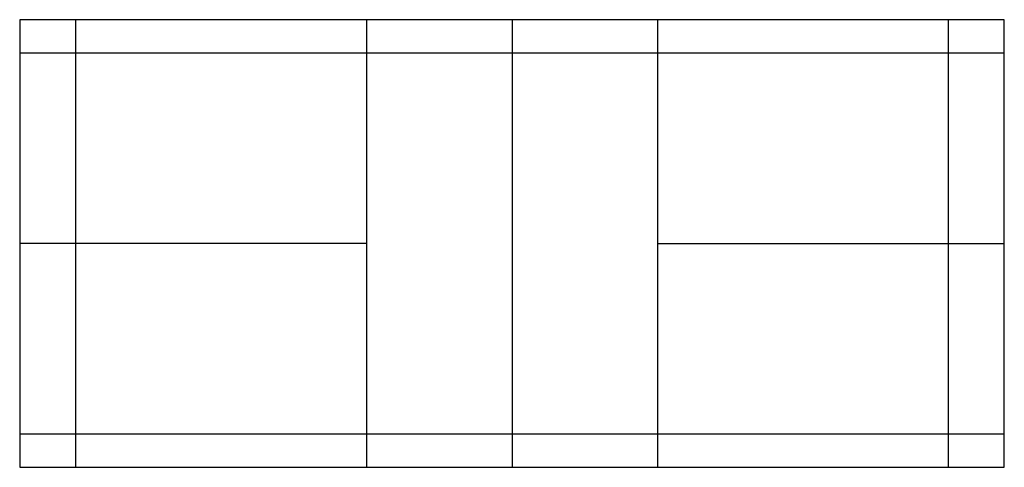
# Model space of a CAD drawing. Extents: x 8010 to 8538, y 5562 to 5802.
import ezdxf

# ---------------------------------------------------------------- set-up
doc = ezdxf.new("R2010")
doc.units = 0
doc.layers.get('0').update_dxf_attribs({"linetype": 'CONTINUOUS'})

msp = doc.modelspace()

# ---------------------------------------------------------------- linework, layer by layer
at = {"color": 0}
for p, q in [((8010, 5802), (8010, 5562)), ((8538, 5802), (8010, 5802)), ((8040, 5802), (8040, 5562)), ((8196, 5802), (8196, 5562)), ((8274, 5802), (8274, 5562)), ((8352, 5802), (8352, 5562)), ((8508, 5562), (8508, 5802)), ((8538, 5562), (8538, 5802)), ((8538, 5784), (8010, 5784)), ((8196, 5682), (8010, 5682)), ((8352, 5682), (8538, 5682)), ((8010, 5580), (8538, 5580)), ((8010, 5562), (8538, 5562))]:
    msp.add_line(p, q, dxfattribs=at)

doc.saveas('drawing.dxf')
